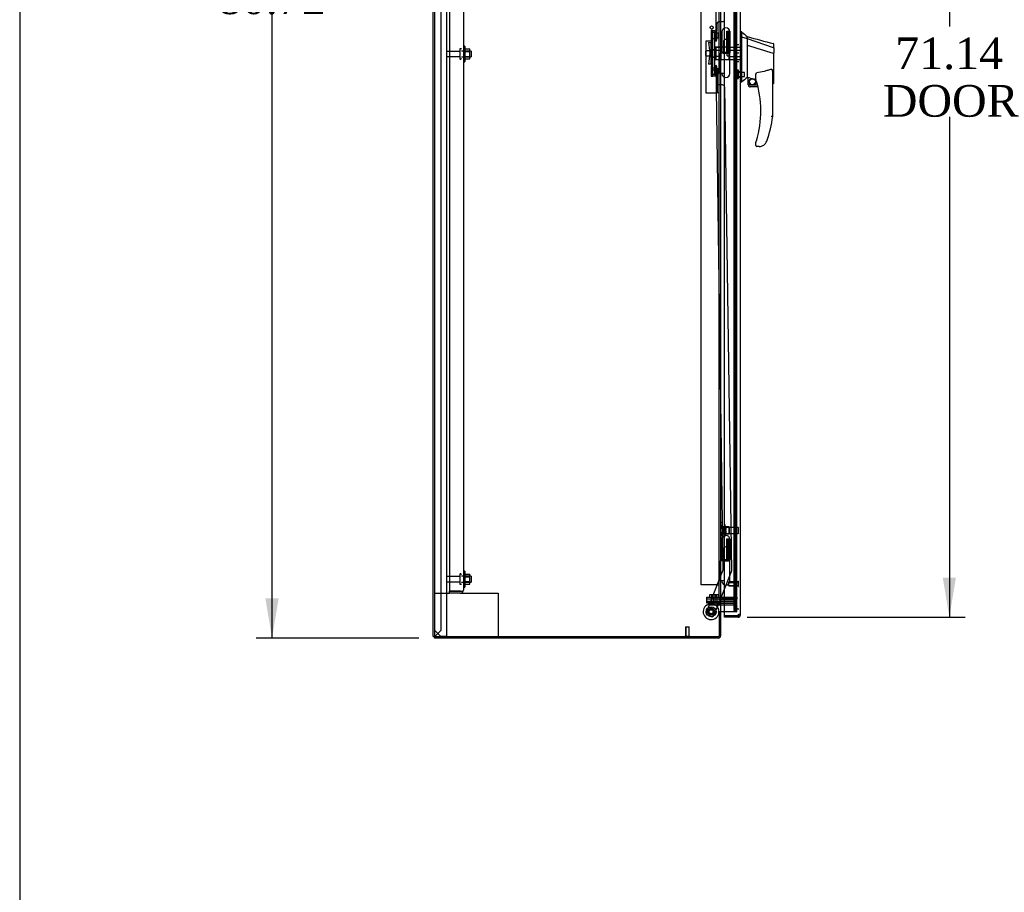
# Model space of a CAD drawing. Header units: inches. Extents: x 2 to 538, y -2 to 358.
# Tile 6 of 20: x 2 to 64, y 127 to 182. Entities that reach past the tile are written whole.
import ezdxf
from ezdxf.enums import TextEntityAlignment as Align
from ezdxf.lldxf.tags import DXFTag

# ---------------------------------------------------------------- set-up
doc = ezdxf.new("R2010")
doc.units = ezdxf.units.IN
doc.header["$MEASUREMENT"] = 0
for name, color, linetype in [('COM43135', 7, 'Continuous'), ('COM70220', 7, 'Continuous'), ('COM70838', 7, 'Continuous'), ('COM70839-4', 7, 'Continuous'), ('COM71019-1', 7, 'Continuous'), ('COM71042-2', 7, 'Continuous'), ('COM71044-2', 7, 'Continuous'), ('COM71046-2', 7, 'Continuous'), ('COM71047-2', 7, 'Continuous'), ('COM71052-1', 7, 'Continuous'), ('COM71053-1', 7, 'Continuous'), ('COM71054-1', 7, 'Continuous'), ('COM71146-1', 7, 'Continuous'), ('Default', 7, 'Continuous'), ('GSK87431', 7, 'Continuous'), ('HAN13068', 7, 'Continuous'), ('HAN13068_NUT', 7, 'Continuous'), ('HAN13068_SCREW', 7, 'Continuous'), ('HAN_NUT', 7, 'Continuous'), ('HNG14568', 7, 'Continuous'), ('HNG14568B', 7, 'Continuous'), ('HNG14568MH', 7, 'Continuous'), ('NTS166105', 7, 'Continuous'), ('NTS18147', 7, 'Continuous'), ('NTS86070', 7, 'Continuous'), ('ROL87452', 7, 'Continuous'), ('RVT17786', 7, 'Continuous'), ('RVT19000', 7, 'Continuous'), ('SCC87672', 7, 'Continuous'), ('SPC87323', 7, 'Continuous'), ('STD26089', 7, 'Continuous'), ('STD26122', 7, 'Continuous'), ('STD26258', 7, 'Continuous'), ('WAF25059', 7, 'Continuous'), ('WAF25376', 7, 'Continuous'), ('WAM30038', 7, 'Continuous')]:
    doc.layers.add(name, color=color, linetype=linetype)
doc.styles.add('SEACAD_Times_New_Roman', font='times.ttf')
tags = doc.linetypes.add('HIDDEN2', pattern=[0.1875, 0.125, -0.0625]).pattern_tags.tags
tags[6:7] = [DXFTag(74, 4), DXFTag(75, 0), DXFTag(340, '0'), DXFTag(46, 0.0), DXFTag(50, 0.0), DXFTag(44, 0.0), DXFTag(45, 0.0)]
tags[4:5] = [DXFTag(74, 4), DXFTag(75, 0), DXFTag(340, '0'), DXFTag(46, 0.0), DXFTag(50, 0.0), DXFTag(44, 0.0), DXFTag(45, 0.0)]
doc.dimstyles.new('HAMMOND_(STH_-_540x360)', dxfattribs={"dimtxt": 2, "dimasz": 2.5, "dimexe": 1, "dimexo": 1, "dimgap": 0.5, "dimtad": 0, "dimtih": 1, "dimtoh": 1, "dimzin": 0, "dimdsep": 46, "dimtxsty": 'SEACAD_Times_New_Roman', "dimblk1": '_SE_FILLED', "dimblk2": '_SE_FILLED', "dimsah": 1, "dimcen": 1, "dimadec": 0, "dimazin": 0, "dimtfac": 0.8, "dimtofl": 0, "dimtmove": 0, "dimatfit": 3, "dimfxl": 1, "dimtolj": 1, "dimtzin": 0, "dimarcsym": 0})

# ---------------------------------------------------------------- blocks, each defined once
blk = doc.blocks.new('SE3')
at = {"layer": 'COM43135', "color": 7, "linetype": 'HIDDEN2'}
for p, q in [((29.13, 213.276), (29.13, 145.526)), ((30.005, 213.216), (30.005, 145.586)), ((29.13, 145.401), (29.13, 145.526)), ((29.82, 145.526), (29.13, 145.526)), ((29.13, 145.526), (29.82, 145.526)), ((29.82, 145.401), (29.13, 145.401)), ((29.82, 145.526), (29.82, 145.526)), ((29.82, 145.526), (29.902, 145.526)), ((29.82, 145.526), (29.97, 145.526)), ((29.902, 145.526), (29.97, 145.477)), ((30.005, 145.585), (30.005, 145.586)), ((30.005, 145.586), (30.005, 145.586)), ((30.005, 145.586), (30.005, 145.586))]:
    blk.add_line(p, q, dxfattribs=at)
for start, end in [(270, 323.80595), (323.80595, 359.87917), (359.94113, 0)]:
    blk.add_arc((29.82, 145.586), 0.185, start, end, dxfattribs=at)
blk.add_open_spline([(29.97, 145.526), (29.981, 145.536), (29.99, 145.546), (29.999, 145.561), (30.001, 145.566), (30.005, 145.576), (30.005, 145.581), (30.005, 145.586)], degree=3, knots=[0, 0, 0, 0, 0.5, 0.5, 0.75, 0.75, 1, 1, 1, 1], dxfattribs=at)
at = {"layer": 'COM70220', "color": 7, "linetype": 'HIDDEN2'}
for p, q in [((47.129, 213.996), (47.129, 144.894)), ((47.129, 144.894), (47.129, 144.644))]:
    blk.add_line(p, q, dxfattribs=at)
blk.add_arc((47.379, 144.644), 0.25, 180, 270, dxfattribs=at)
at = {"layer": 'COM70838', "color": 7, "linetype": 'HIDDEN2'}
for p, q in [((45.742, 180.883), (45.867, 180.883)), ((45.742, 180.758), (45.742, 180.883)), ((45.742, 178.133), (45.742, 180.758)), ((45.867, 180.883), (45.867, 180.758)), ((45.867, 178.133), (45.867, 180.758)), ((45.455, 180.133), (45.625, 180.133)), ((45.455, 180.133), (45.555, 179.445)), ((45.625, 178.758), (45.625, 180.133)), ((45.625, 180.133), (45.728, 180.133)), ((45.555, 179.445), (45.455, 178.758)), ((45.625, 178.758), (45.455, 178.758)), ((45.739, 178.758), (45.625, 178.758)), ((45.742, 178.008), (45.742, 178.133)), ((45.867, 178.008), (45.742, 178.008)), ((45.867, 178.133), (45.867, 178.008))]:
    blk.add_line(p, q, dxfattribs=at)
for centre, start, end in [((45.625, 180.188), 331.96016, 0), ((45.625, 180.16), 346.45544, 0), ((45.625, 178.703), 0, 28.03984), ((45.625, 178.73), 0, 13.54456)]:
    blk.add_arc(centre, 0.117, start, end, dxfattribs=at)
at = {"layer": 'COM70839-4', "color": 7, "linetype": 'HIDDEN2'}
for p, q in [((45.924, 180.197), (46.373, 212.039)), ((45.924, 180.196), (46.373, 212.038)), ((46.474, 181.563), (46.905, 212.112)), ((45.995, 180.308), (46.009, 181.321)), ((45.995, 180.307), (46.009, 181.32)), ((46.136, 181.444), (46.347, 181.441)), ((46.136, 181.443), (46.347, 181.44)), ((45.924, 178.695), (46.373, 146.852)), ((45.924, 178.694), (46.373, 146.852)), ((46.009, 177.571), (45.995, 178.584)), ((46.009, 177.57), (45.995, 178.583)), ((46.347, 177.451), (46.136, 177.448)), ((46.347, 177.45), (46.136, 177.447)), ((46.474, 177.327), (46.905, 146.779)), ((46.474, 177.326), (46.905, 146.778)), ((46.373, 146.852), (45.31, 144.181)), ((46.373, 146.852), (45.31, 144.18)), ((46.896, 146.731), (45.803, 143.985)), ((46.896, 146.73), (45.803, 143.984)), ((45.641, 143.915), (45.379, 144.019)), ((45.641, 143.914), (45.379, 144.018))]:
    blk.add_line(p, q, dxfattribs=at)
for centre in [(45.628, 144.222), (45.628, 144.221)]:
    blk.add_circle(centre, 0.129, dxfattribs=at)
for centre, start, end in [((46.134, 181.319), 89.19175, 179.19175), ((46.134, 181.318), 89.19175, 179.19175), ((46.349, 181.566), 269.19175, 359.19175), ((46.349, 181.565), 269.19175, 359.19175), ((45.87, 180.31), 295.29563, 359.19175), ((45.87, 180.309), 295.29563, 359.19175), ((45.87, 178.582), 0.80825, 64.70437), ((45.87, 178.581), 0.80825, 64.70437), ((46.134, 177.573), 180.80825, 270.80825), ((46.134, 177.572), 180.80825, 270.80825), ((46.349, 177.326), 0.80825, 90.80825), ((46.349, 177.325), 0.80825, 90.80825), ((46.78, 146.776), 338.29625, 0.80825), ((45.426, 144.134), 158.29625, 248.29625), ((45.687, 144.031), 248.29625, 338.29625), ((45.687, 144.03), 248.29625, 338.29625)]:
    blk.add_arc(centre, 0.125, start, end, dxfattribs=at)
at = {"layer": 'COM71019-1', "color": 7, "linetype": 'HIDDEN2'}
for p, q in [((28.193, 145.401), (29.13, 145.401)), ((29.82, 145.401), (32.05, 145.401)), ((32.05, 145.401), (32.193, 145.401)), ((32.193, 145.401), (32.193, 142.651))]:
    blk.add_line(p, q, dxfattribs=at)
at = {"layer": 'COM71042-2', "color": 7, "linetype": 'Continuous'}
for p, q in [((28.193, 223.143), (28.193, 142.651)), ((46.223, 216.612), (46.223, 144.223)), ((46.223, 144.223), (46.08, 144.223)), ((46.08, 144.193), (46.128, 144.193)), ((46.128, 144.193), (46.128, 142.651)), ((46.223, 144.223), (46.271, 144.223)), ((46.474, 144.223), (46.271, 144.223)), ((28.193, 142.651), (46.128, 142.651))]:
    blk.add_line(p, q, dxfattribs=at)
at = {"layer": 'COM71042-2', "color": 7, "linetype": 'HIDDEN2'}
for p, q in [((47.061, 214.132), (47.061, 144.473)), ((47.153, 214.132), (47.153, 144.473)), ((47.253, 144.223), (47.253, 214.132)), ((47.11, 144.223), (46.474, 144.223)), ((47.126, 144.223), (47.11, 144.223)), ((47.218, 144.223), (47.126, 144.223)), ((47.248, 144.223), (47.218, 144.223)), ((47.253, 144.223), (47.248, 144.223))]:
    blk.add_line(p, q, dxfattribs=at)
at = {"layer": 'COM71042-2', "color": 7, "linetype": 'Continuous'}
blk.add_arc((46.08, 144.208), 0.015, 90, 270, dxfattribs=at)
at = {"layer": 'COM71042-2', "color": 7, "linetype": 'HIDDEN2'}
for centre, major_axis, start_param, end_param in [((47.126, 144.473), (0, -0.25), 4.712389, 6.283185), ((47.218, 144.473), (0, 0.25), 1.570796, 3.141593)]:
    blk.add_ellipse(centre, major_axis=major_axis, ratio=0.258819, start_param=start_param, end_param=end_param, dxfattribs=at)
at = {"layer": 'COM71044-2', "color": 7, "linetype": 'Continuous'}
for q in [(28.098, 223.143), (28.193, 142.651)]:
    blk.add_line((28.098, 142.651), q, dxfattribs=at)
at = {"layer": 'COM71044-2', "color": 7, "linetype": 'HIDDEN2'}
for p, q in [((28.598, 143.056), (28.598, 222.738)), ((28.241, 142.699), (28.598, 143.056)), ((28.193, 142.651), (28.241, 142.699))]:
    blk.add_line(p, q, dxfattribs=at)
at = {"layer": 'COM71046-2', "color": 7, "linetype": 'HIDDEN2'}
for p, q in [((46.271, 144.758), (47.111, 144.758)), ((46.271, 144.663), (47.111, 144.663)), ((47.157, 144.603), (47.062, 144.247)), ((47.154, 144.222), (47.062, 144.247)), ((47.249, 144.578), (47.154, 144.222))]:
    blk.add_line(p, q, dxfattribs=at)
at = {"layer": 'COM71046-2', "color": 7, "linetype": 'Continuous'}
for p, q in [((46.128, 144.193), (46.128, 144.223)), ((46.128, 144.193), (46.128, 144.193)), ((46.128, 144.193), (46.223, 144.193)), ((46.223, 144.193), (46.223, 144.223)), ((46.223, 144.193), (46.223, 142.699)), ((28.193, 142.651), (28.193, 142.556)), ((46.08, 142.556), (28.193, 142.556))]:
    blk.add_line(p, q, dxfattribs=at)
at = {"layer": 'COM71046-2', "color": 7, "linetype": 'HIDDEN2'}
for centre, radius, start, end in [((46.271, 144.615), 0.143, 90, 180), ((47.111, 144.615), 0.143, 345, 90), ((46.271, 144.615), 0.048, 90, 180), ((47.111, 144.615), 0.048, 345, 90), ((46.08, 142.699), 0.048, 270, 0)]:
    blk.add_arc(centre, radius, start, end, dxfattribs=at)
at = {"layer": 'COM71046-2', "color": 7, "linetype": 'Continuous'}
blk.add_arc((46.08, 142.699), 0.143, 270, 0, dxfattribs=at)
at = {"layer": 'COM71047-2', "color": 7, "linetype": 'HIDDEN2'}
for p, q in [((28.943, 222.746), (28.943, 142.683)), ((28.193, 143.058), (28.568, 142.683)), ((28.568, 142.683), (28.8, 142.683)), ((28.8, 142.683), (28.943, 142.683))]:
    blk.add_line(p, q, dxfattribs=at)
at = {"layer": 'COM71052-1', "color": 7, "linetype": 'HIDDEN2'}
for p, q in [((46.129, 145.133), (46.129, 213.758)), ((47.253, 145.133), (47.253, 213.758))]:
    blk.add_line(p, q, dxfattribs=at)
at = {"layer": 'COM71053-1', "color": 7, "linetype": 'HIDDEN2'}
for p, q in [((45.004, 145.914), (45.004, 212.977)), ((46.129, 178.371), (46.129, 212.977)), ((45.667, 180.202), (45.292, 180.202)), ((45.292, 180.202), (45.292, 176.956)), ((45.667, 178.496), (45.667, 180.202)), ((45.792, 178.371), (45.667, 178.496)), ((45.986, 178.371), (45.792, 178.371)), ((46.129, 178.371), (45.986, 178.371)), ((46.034, 176.956), (46.034, 178.371)), ((45.292, 176.956), (45.986, 176.956)), ((46.129, 176.956), (45.986, 176.956)), ((46.129, 145.914), (46.129, 176.956)), ((45.986, 145.914), (45.004, 145.914)), ((45.986, 145.914), (46.129, 145.914))]:
    blk.add_line(p, q, dxfattribs=at)
blk.add_circle((45.659, 181.07), 0.098, dxfattribs=at)
at = {"layer": 'COM71054-1', "color": 7, "linetype": 'HIDDEN2'}
for p, q in [((45.355, 145.008), (45.355, 145.133)), ((45.355, 145.133), (46.105, 145.133)), ((46.105, 145.008), (45.355, 145.008)), ((45.355, 144.758), (45.355, 144.883)), ((45.355, 144.883), (46.105, 144.883)), ((46.105, 144.758), (45.355, 144.758)), ((46.105, 145.133), (47.254, 145.133)), ((46.105, 145.008), (47.254, 145.008)), ((47.254, 144.883), (46.105, 144.883)), ((46.271, 144.758), (46.105, 144.758)), ((47.254, 144.758), (47.111, 144.758)), ((47.254, 145.133), (47.254, 145.008)), ((47.254, 144.758), (47.254, 144.883))]:
    blk.add_line(p, q, dxfattribs=at)
at = {"layer": 'COM71146-1', "color": 7, "linetype": 'Continuous'}
for p, q in [((47.474, 144.021), (47.474, 214.87)), ((46.474, 181.034), (46.474, 209.951)), ((46.474, 149.019), (46.474, 177.936)), ((46.474, 143.972), (46.474, 145.921)), ((46.474, 143.972), (47.307, 143.972)), ((46.474, 143.877), (46.474, 143.972)), ((47.307, 143.972), (46.474, 143.972)), ((47.307, 143.877), (46.474, 143.877)), ((47.331, 143.972), (47.307, 143.972)), ((47.307, 143.972), (47.307, 143.877)), ((47.331, 143.877), (47.307, 143.877)), ((47.331, 143.972), (47.331, 143.947)), ((47.331, 143.947), (47.331, 143.877)), ((47.379, 144.021), (47.379, 144.02)), ((47.404, 144.021), (47.379, 144.021)), ((47.379, 144.02), (47.404, 144.02)), ((47.474, 144.021), (47.404, 144.021)), ((47.404, 144.02), (47.474, 144.02)), ((47.474, 144.021), (47.474, 144.02))]:
    blk.add_line(p, q, dxfattribs=at)
at = {"layer": 'COM71146-1', "color": 7, "linetype": 'HIDDEN2'}
for p, q in [((46.474, 177.936), (46.474, 181.034)), ((46.609, 180.834), (46.804, 180.834)), ((46.609, 179.484), (46.609, 180.834)), ((46.804, 180.834), (46.804, 179.484)), ((46.804, 179.484), (46.609, 179.484)), ((46.474, 145.921), (46.474, 149.019)), ((46.609, 147.469), (46.609, 148.819)), ((46.609, 148.819), (46.804, 148.819)), ((46.804, 148.819), (46.804, 147.469)), ((46.804, 147.469), (46.609, 147.469))]:
    blk.add_line(p, q, dxfattribs=at)
at = {"layer": 'COM71146-1', "color": 7, "linetype": 'Continuous'}
for centre, radius, start, end in [((47.388, 143.963), 0.0815, 134.87169, 173.22731), ((47.331, 144.02), 0.048, 270, 360), ((47.331, 144.02), 0.143, 270, 360)]:
    blk.add_arc(centre, radius, start, end, dxfattribs=at)
for points, knots in [([(47.474, 144.021), (47.474, 144.025), (47.473, 144.029), (47.47, 144.035), (47.467, 144.037), (47.46, 144.041), (47.455, 144.042), (47.445, 144.044), (47.439, 144.044), (47.425, 144.044), (47.418, 144.044), (47.402, 144.042), (47.393, 144.041), (47.376, 144.037), (47.367, 144.035), (47.349, 144.029), (47.339, 144.025), (47.331, 144.021)], [0, 0, 0, 0, 0.125, 0.125, 0.25, 0.25, 0.375, 0.375, 0.5, 0.5, 0.625, 0.625, 0.75, 0.75, 0.875, 0.875, 1, 1, 1, 1]), ([(47.379, 144.021), (47.379, 144.024), (47.379, 144.027), (47.378, 144.032), (47.377, 144.034), (47.377, 144.036)], [0, 0, 0, 0, 0.125, 0.125, 0.2349364, 0.2349364, 0.2349364, 0.2349364])]:
    blk.add_open_spline(points, degree=3, knots=knots, dxfattribs=at)
at = {"layer": 'GSK87431', "color": 7, "linetype": 'HIDDEN2'}
for p, q in [((45.355, 145.039), (46.105, 145.039)), ((45.355, 144.852), (45.355, 145.039)), ((46.105, 144.852), (45.355, 144.852)), ((47.254, 145.039), (46.105, 145.039)), ((47.254, 144.852), (46.105, 144.852)), ((47.254, 144.852), (47.254, 145.039))]:
    blk.add_line(p, q, dxfattribs=at)
at = {"layer": 'HAN13068', "color": 7, "linetype": 'Continuous'}
for p, q in [((47.557, 180.795), (47.474, 180.795)), ((47.554, 180.795), (47.554, 180.634)), ((47.554, 180.634), (47.554, 180.547)), ((47.554, 180.547), (47.554, 180.489)), ((47.554, 180.489), (47.909, 180.383)), ((47.554, 180.489), (47.554, 178.057)), ((47.909, 180.423), (47.909, 180.495)), ((47.909, 180.423), (47.909, 180.397)), ((47.909, 180.397), (47.909, 180.383)), ((47.909, 180.383), (47.909, 179.952)), ((47.909, 180.383), (49.547, 179.811)), ((47.909, 179.952), (47.909, 178.454)), ((49.533, 179.462), (49.535, 179.462)), ((49.589, 179.777), (49.589, 179.999)), ((49.589, 179.777), (49.589, 179.464)), ((49.589, 177.596), (49.589, 179.464)), ((47.909, 178.454), (47.909, 178.184)), ((47.554, 177.625), (47.474, 177.625)), ((47.554, 178.057), (47.554, 177.773)), ((47.554, 177.773), (47.554, 177.625)), ((47.909, 178.184), (47.909, 177.972)), ((47.909, 177.972), (47.909, 177.945)), ((47.909, 177.945), (47.909, 177.927)), ((47.909, 177.927), (47.909, 177.925)), ((47.909, 177.925), (47.974, 177.91)), ((47.974, 177.445), (47.974, 177.912)), ((48.449, 177.789), (48.449, 178.063)), ((49.509, 178.134), (49.509, 175.463)), ((47.974, 177.445), (48.547, 177.445)), ((48.579, 177.32), (48.099, 177.32)), ((49.509, 177.539), (49.515, 177.537)), ((48.449, 173.63), (48.449, 173.809)), ((48.664, 173.57), (48.509, 173.57)), ((48.947, 173.659), (48.946, 173.66))]:
    blk.add_line(p, q, dxfattribs=at)
at = {"layer": 'HAN13068', "color": 7, "linetype": 'HIDDEN2'}
for p, q in [((45.312, 179.605), (45.282, 179.575)), ((45.282, 179.575), (45.282, 179.315)), ((45.312, 179.285), (45.312, 179.605)), ((45.742, 179.605), (45.312, 179.605)), ((46.647, 179.605), (46.772, 179.605)), ((46.647, 179.445), (46.647, 179.605)), ((46.647, 179.285), (46.647, 179.445)), ((46.772, 179.645), (46.772, 179.841)), ((46.772, 179.841), (47.474, 179.841)), ((46.772, 179.246), (46.772, 179.645)), ((46.772, 179.645), (47.474, 179.645)), ((45.282, 179.315), (45.312, 179.285)), ((45.312, 179.285), (45.742, 179.285)), ((46.647, 179.285), (46.772, 179.285)), ((46.772, 179.05), (46.772, 179.246)), ((46.772, 179.246), (47.474, 179.246)), ((46.772, 179.05), (47.474, 179.05)), ((47.474, 178.27), (47.349, 178.27)), ((47.349, 177.945), (47.474, 177.945))]:
    blk.add_line(p, q, dxfattribs=at)
at = {"layer": 'HAN13068', "color": 7, "linetype": 'Continuous'}
for radius in [0.202, 0.188]:
    blk.add_circle((48.235, 177.649), radius, dxfattribs=at)
for centre, radius, start, end in [((63.938, 199.823), 25.11, 229.27007, 230.33062), ((353.829, 1319.179), 1179.062, 254.961927, 255.044825), ((49.529, 179.999), 0.06, 0, 74.5788), ((84.32, 134.479), 56.686, 129.96527, 130.43506), ((48.509, 177.789), 0.06, 180, 197.89499), ((42.345, 175.799), 6.417, 342.98984, 17.89499), ((48.099, 177.445), 0.125, 180, 193.88654), ((48.099, 177.445), 0.125, 193.88654, 229.4642), ((48.099, 177.445), 0.125, 229.4642, 270), ((42.169, 176.398), 7.4, 340.28545, 352.73905), ((48.664, 174.07), 0.5, 304.56234, 340.28545), ((48.509, 173.809), 0.06, 162.10501, 180), ((48.509, 173.63), 0.06, 180, 270), ((48.664, 174.07), 0.5, 270, 304.56234)]:
    blk.add_arc(centre, radius, start, end, dxfattribs=at)
blk.add_ellipse((49.529, 177.596), major_axis=(-0.06, 0), ratio=0.999979, start_param=1.333204, end_param=3.141717, dxfattribs=at)
for points in [[(47.909, 179.952), (48.45, 179.789), (48.992, 179.625), (49.533, 179.462)], [(48.004, 177.908), (48.152, 177.876), (48.301, 177.843), (48.449, 177.811)]]:
    blk.add_open_spline(points, degree=3, dxfattribs=at)
for points, knots in [([(49.535, 179.462), (49.542, 179.462), (49.55, 179.462), (49.563, 179.462), (49.569, 179.462), (49.576, 179.463), (49.578, 179.463), (49.582, 179.463), (49.584, 179.463), (49.586, 179.463), (49.587, 179.464), (49.588, 179.464), (49.589, 179.464), (49.589, 179.464)], [0, 0, 0, 0, 0.25, 0.25, 0.5, 0.5, 0.625, 0.625, 0.75, 0.75, 0.875, 0.875, 1, 1, 1, 1]), ([(49.547, 179.811), (49.559, 179.809), (49.57, 179.805), (49.585, 179.792), (49.589, 179.785), (49.589, 179.777)], [0, 0, 0, 0, 0.5, 0.5, 1, 1, 1, 1]), ([(48.449, 178.063), (48.449, 178.07), (48.449, 178.077), (48.45, 178.09), (48.451, 178.097), (48.454, 178.118), (48.456, 178.132), (48.464, 178.159), (48.469, 178.173), (48.48, 178.192), (48.484, 178.198), (48.492, 178.206), (48.495, 178.208), (48.501, 178.212), (48.505, 178.214), (48.509, 178.214)], [0, 0, 0, 0, 0.125, 0.125, 0.25, 0.25, 0.5, 0.5, 0.75, 0.75, 0.875, 0.875, 0.9375, 0.9375, 1, 1, 1, 1]), ([(49.419, 178.446), (49.346, 178.417), (49.272, 178.391), (49.123, 178.343), (49.047, 178.321), (48.818, 178.264), (48.664, 178.236), (48.509, 178.214)], [0, 0, 0, 0, 0.25, 0.25, 0.5, 0.5, 1, 1, 1, 1]), ([(49.419, 178.446), (49.421, 178.447), (49.422, 178.447), (49.426, 178.448), (49.428, 178.448), (49.434, 178.447), (49.437, 178.446), (49.443, 178.442), (49.446, 178.439), (49.451, 178.434), (49.454, 178.431), (49.46, 178.422), (49.463, 178.416), (49.469, 178.403), (49.472, 178.396), (49.479, 178.375), (49.483, 178.361), (49.49, 178.333), (49.493, 178.319), (49.5, 178.277), (49.503, 178.249), (49.508, 178.192), (49.509, 178.163), (49.509, 178.134)], [0, 0, 0, 0, 0.015625, 0.015625, 0.03125, 0.03125, 0.0625, 0.0625, 0.09375, 0.09375, 0.125, 0.125, 0.1875, 0.1875, 0.25, 0.25, 0.375, 0.375, 0.5, 0.5, 0.75, 0.75, 1, 1, 1, 1]), ([(47.974, 177.912), (47.974, 177.912), (47.975, 177.912), (47.978, 177.912), (47.98, 177.912), (47.988, 177.911), (47.996, 177.91), (48.004, 177.908)], [0, 0, 0, 0, 0.25, 0.25, 0.5, 0.5, 1, 1, 1, 1]), ([(49.509, 175.463), (49.509, 175.463), (49.508, 175.463), (49.506, 175.463), (49.504, 175.463), (49.5, 175.463), (49.497, 175.463), (49.49, 175.464), (49.487, 175.464), (49.474, 175.465), (49.464, 175.465), (49.448, 175.466), (49.442, 175.467), (49.431, 175.468), (49.425, 175.468), (49.419, 175.468)], [0, 0, 0, 0, 0.125, 0.125, 0.25, 0.25, 0.375, 0.375, 0.5, 0.5, 0.75, 0.75, 0.875, 0.875, 1, 1, 1, 1]), ([(48.452, 173.827), (48.452, 173.827), (48.452, 173.828), (48.453, 173.83), (48.453, 173.832), (48.455, 173.837), (48.456, 173.841), (48.46, 173.853), (48.463, 173.862), (48.471, 173.887), (48.476, 173.904), (48.481, 173.921)], [0, 0, 0, 0, 0.0625, 0.0625, 0.125, 0.125, 0.25, 0.25, 0.5, 0.5, 1, 1, 1, 1])]:
    blk.add_open_spline(points, degree=3, knots=knots, dxfattribs=at)
at = {"layer": 'HAN13068_NUT', "color": 7, "linetype": 'HIDDEN2'}
for p, q in [((45.947, 179.778), (45.897, 179.778)), ((45.947, 179.829), (46.272, 179.829)), ((45.947, 179.733), (45.947, 179.829)), ((45.947, 179.637), (45.947, 179.733)), ((45.947, 179.637), (46.272, 179.637)), ((45.947, 179.445), (45.947, 179.637)), ((45.947, 179.253), (45.947, 179.445)), ((46.272, 179.637), (46.272, 179.829)), ((46.272, 179.253), (46.272, 179.637)), ((45.897, 179.113), (45.947, 179.113)), ((45.947, 179.253), (46.272, 179.253)), ((45.947, 179.157), (45.947, 179.253)), ((45.947, 179.061), (45.947, 179.157)), ((45.947, 179.061), (46.272, 179.061)), ((46.272, 179.061), (46.272, 179.253))]:
    blk.add_line(p, q, dxfattribs=at)
for centre, start, end in [((45.897, 179.748), 90, 180), ((45.897, 179.143), 180, 270)]:
    blk.add_arc(centre, 0.03, start, end, dxfattribs=at)
at = {"layer": 'HAN13068_SCREW', "color": 7, "linetype": 'HIDDEN2'}
for p, q in [((47.142, 178.3), (47.279, 178.3)), ((47.142, 178.3), (47.142, 178.107)), ((47.279, 177.845), (47.279, 178.37)), ((47.349, 178.37), (47.279, 178.37)), ((47.349, 177.845), (47.349, 178.37)), ((47.724, 178.223), (47.349, 178.223)), ((47.724, 177.991), (47.724, 178.223)), ((47.142, 178.107), (47.279, 178.107)), ((47.142, 178.107), (47.142, 177.915)), ((47.142, 177.915), (47.279, 177.915)), ((47.279, 177.845), (47.349, 177.845)), ((47.349, 177.991), (47.724, 177.991))]:
    blk.add_line(p, q, dxfattribs=at)
at = {"layer": 'HAN_NUT', "color": 7, "linetype": 'HIDDEN2'}
for p, q in [((47.164, 179.975), (47.164, 179.445)), ((47.379, 179.975), (47.164, 179.975)), ((47.164, 179.445), (47.164, 178.915)), ((47.379, 179.445), (47.164, 179.445)), ((47.379, 178.915), (47.164, 178.915))]:
    blk.add_line(p, q, dxfattribs=at)
at = {"layer": 'HNG14568', "color": 7, "linetype": 'Continuous'}
for p, q in [((46.308, 180.797), (46.308, 179.524)), ((46.813, 179.524), (46.813, 180.797)), ((46.308, 148.782), (46.308, 147.509)), ((46.813, 147.509), (46.813, 148.782))]:
    blk.add_line(p, q, dxfattribs=at)
at = {"layer": 'HNG14568', "color": 7, "linetype": 'HIDDEN2'}
for p, q in [((46.679, 180.794), (46.679, 179.524)), ((46.735, 180.794), (46.735, 179.524)), ((46.805, 180.794), (46.805, 180.794)), ((46.679, 148.779), (46.679, 147.509)), ((46.735, 148.779), (46.735, 147.509)), ((46.805, 148.779), (46.805, 148.779))]:
    blk.add_line(p, q, dxfattribs=at)
at = {"layer": 'HNG14568', "color": 7, "linetype": 'Continuous'}
for centre in [(46.561, 180.797), (46.561, 148.782)]:
    blk.add_arc(centre, 0.252, 0, 180, dxfattribs=at)
at = {"layer": 'HNG14568B', "color": 7, "linetype": 'Continuous'}
for p, q in [((46.308, 179.524), (46.814, 179.524)), ((46.308, 179.524), (46.308, 179.445)), ((46.393, 179.445), (46.814, 179.445)), ((46.814, 179.445), (46.814, 179.524)), ((46.308, 147.509), (46.814, 147.509)), ((46.308, 147.509), (46.308, 147.43)), ((46.393, 147.43), (46.814, 147.43)), ((46.814, 147.43), (46.814, 147.509))]:
    blk.add_line(p, q, dxfattribs=at)
at = {"layer": 'HNG14568MH', "color": 7, "linetype": 'HIDDEN2'}
for p, q in [((46.404, 180.164), (46.404, 179.445)), ((46.717, 179.445), (46.717, 180.164)), ((46.188, 178.175), (46.188, 179.445)), ((46.223, 179.445), (46.188, 179.445)), ((46.223, 178.175), (46.188, 178.175)), ((46.404, 148.149), (46.404, 147.43)), ((46.717, 147.43), (46.717, 148.149)), ((46.188, 146.16), (46.188, 147.43)), ((46.223, 147.43), (46.188, 147.43)), ((46.223, 146.16), (46.188, 146.16))]:
    blk.add_line(p, q, dxfattribs=at)
at = {"layer": 'HNG14568MH', "color": 7, "linetype": 'Continuous'}
for p, q in [((46.393, 179.445), (46.223, 179.445)), ((46.813, 178.173), (46.813, 179.445)), ((46.406, 178.175), (46.223, 178.175)), ((46.308, 178.175), (46.308, 178.173)), ((46.393, 147.43), (46.223, 147.43)), ((46.813, 146.158), (46.813, 147.43)), ((46.406, 146.16), (46.223, 146.16)), ((46.308, 146.16), (46.308, 146.158))]:
    blk.add_line(p, q, dxfattribs=at)
at = {"layer": 'HNG14568MH', "color": 7, "linetype": 'HIDDEN2'}
for centre in [(46.561, 180.164), (46.561, 148.149)]:
    blk.add_arc(centre, 0.157, 0, 180, dxfattribs=at)
at = {"layer": 'HNG14568MH', "color": 7, "linetype": 'Continuous'}
for centre in [(46.561, 178.173), (46.561, 146.158)]:
    blk.add_arc(centre, 0.253, 180, 0, dxfattribs=at)
at = {"layer": 'NTS166105', "color": 7, "linetype": 'HIDDEN2'}
for p, q in [((30.101, 179.717), (30.421, 179.717)), ((30.101, 179.555), (30.421, 179.555)), ((30.421, 179.555), (30.421, 179.717)), ((30.421, 179.246), (30.421, 179.555)), ((30.101, 179.246), (30.421, 179.246)), ((30.101, 179.085), (30.421, 179.085)), ((30.421, 179.085), (30.421, 179.246)), ((30.101, 146.592), (30.421, 146.592)), ((30.421, 146.43), (30.421, 146.592)), ((30.101, 146.43), (30.421, 146.43)), ((30.101, 146.121), (30.421, 146.121)), ((30.101, 145.96), (30.421, 145.96)), ((30.421, 146.121), (30.421, 146.43)), ((30.421, 145.96), (30.421, 146.121))]:
    blk.add_line(p, q, dxfattribs=at)
at = {"layer": 'NTS18147', "color": 7, "linetype": 'HIDDEN2'}
for p, q in [((46.213, 149.748), (46.213, 149.694)), ((46.213, 149.748), (46.213, 149.694)), ((46.275, 149.843), (46.275, 149.847)), ((46.275, 149.843), (46.275, 149.847)), ((46.338, 149.847), (46.275, 149.847)), ((46.275, 149.843), (46.338, 149.843)), ((46.275, 149.654), (46.275, 149.536)), ((46.275, 149.654), (46.275, 149.536)), ((46.338, 149.654), (46.275, 149.654)), ((46.338, 149.843), (46.338, 149.847)), ((46.338, 149.847), (46.338, 149.847)), ((46.338, 149.843), (46.338, 149.847)), ((46.338, 149.654), (46.338, 149.843)), ((46.338, 149.843), (46.338, 149.843)), ((46.338, 149.654), (46.338, 149.843)), ((46.338, 149.536), (46.338, 149.654)), ((46.338, 149.654), (46.338, 149.654)), ((46.338, 149.536), (46.338, 149.654)), ((46.275, 149.536), (46.338, 149.536)), ((46.275, 149.159), (46.275, 149.041)), ((46.275, 149.159), (46.275, 149.041)), ((46.338, 149.159), (46.275, 149.159)), ((46.275, 149.041), (46.338, 149.041)), ((46.775, 149.567), (46.338, 149.567)), ((46.338, 149.159), (46.338, 149.536)), ((46.338, 149.536), (46.338, 149.536)), ((46.338, 149.159), (46.338, 149.536)), ((46.338, 149.041), (46.338, 149.159)), ((46.338, 149.159), (46.338, 149.159)), ((46.338, 149.041), (46.338, 149.159)), ((46.338, 149.127), (46.775, 149.127)), ((46.338, 148.852), (46.338, 149.041)), ((46.338, 149.041), (46.338, 149.041)), ((46.338, 148.852), (46.338, 149.041)), ((46.775, 149.127), (46.775, 149.567)), ((46.775, 149.567), (46.775, 149.567)), ((46.775, 149.567), (46.775, 149.127)), ((46.775, 149.127), (46.775, 149.127)), ((46.213, 149.001), (46.213, 148.946)), ((46.213, 149.001), (46.213, 148.946)), ((46.275, 148.852), (46.275, 148.847)), ((46.275, 148.852), (46.275, 148.847)), ((46.338, 148.852), (46.275, 148.852)), ((46.275, 148.847), (46.338, 148.847)), ((46.338, 148.852), (46.338, 148.847)), ((46.338, 148.852), (46.338, 148.852)), ((46.338, 148.852), (46.338, 148.847)), ((46.338, 148.847), (46.338, 148.847))]:
    blk.add_line(p, q, dxfattribs=at)
blk.add_arc((46.531, 149.347), 0.318, 143.63381, 216.36619, dxfattribs=at)
blk.add_arc((46.531, 149.347), 0.318, 143.63381, 216.36619, dxfattribs=at)
for centre, start_param, end_param in [((46.531, 149.748), 2.506883, 3.776302), ((46.531, 149.748), 3.141593, 3.776302), ((46.531, 149.694), 3.141593, 3.776302), ((46.531, 148.946), 2.506883, 3.776302), ((46.531, 149.001), 2.506883, 3.141593), ((46.531, 148.946), 2.506883, 3.141593)]:
    blk.add_ellipse(centre, major_axis=(0.318, 0), ratio=0.5, start_param=start_param, end_param=end_param, dxfattribs=at)
at = {"layer": 'NTS86070', "color": 7, "linetype": 'HIDDEN2'}
for p, q in [((45.504, 144.758), (45.504, 144.658)), ((45.607, 144.788), (45.607, 144.758)), ((45.617, 144.798), (45.742, 144.798)), ((45.629, 144.758), (45.629, 144.658)), ((45.732, 144.788), (45.732, 144.758)), ((45.742, 144.798), (46.015, 144.798)), ((45.9, 144.758), (45.9, 144.788)), ((46.004, 144.758), (46.004, 144.658)), ((46.025, 144.758), (46.025, 144.788)), ((46.129, 144.758), (46.129, 144.658)), ((45.504, 144.658), (45.629, 144.658)), ((45.629, 144.658), (46.129, 144.658))]:
    blk.add_line(p, q, dxfattribs=at)
for centre, start, end in [((45.617, 144.788), 90, 180), ((45.742, 144.788), 90, 180), ((45.89, 144.788), 0, 90), ((46.015, 144.788), 0, 90)]:
    blk.add_arc(centre, 0.01, start, end, dxfattribs=at)
at = {"layer": 'ROL87452', "color": 7, "linetype": 'HIDDEN2'}
blk.add_circle((45.628, 144.222), 0.206, dxfattribs=at)
for centre, start, end in [((45.628, 144.221), 0.80825, 356.73441), ((45.628, 144.222), 87.99293, 104.42483), ((45.628, 144.222), 343.12789, 0), ((45.628, 144.222), 0, 3.07083)]:
    blk.add_arc(centre, 0.5, start, end, dxfattribs=at)
at = {"layer": 'ROL87452', "color": 7, "linetype": 'Continuous'}
for start, end in [(356.73441, 0), (0, 0.80825)]:
    blk.add_arc((45.628, 144.221), 0.5, start, end, dxfattribs=at)
at = {"layer": 'RVT17786', "color": 7, "linetype": 'HIDDEN2'}
for radius in [0.217, 0.125]:
    blk.add_circle((45.628, 144.221), radius, dxfattribs=at)
for start, end in [(171.78349, 201.48124), (69.45722, 109.50108)]:
    blk.add_arc((45.628, 144.222), 0.217, start, end, dxfattribs=at)
at = {"layer": 'RVT19000', "color": 7, "linetype": 'HIDDEN2'}
for p, q in [((45.629, 180.883), (45.629, 180.258)), ((45.742, 180.883), (45.629, 180.883)), ((45.742, 180.883), (45.742, 180.883)), ((45.867, 180.766), (45.742, 180.766)), ((46.079, 180.711), (45.867, 180.711)), ((46.079, 180.711), (46.079, 180.43)), ((45.629, 180.258), (45.742, 180.258)), ((45.742, 180.376), (45.867, 180.376)), ((45.867, 180.43), (46.079, 180.43)), ((45.629, 178.632), (45.629, 178.007)), ((45.742, 178.632), (45.629, 178.632)), ((45.867, 178.515), (45.742, 178.515)), ((46.079, 178.46), (45.867, 178.46)), ((46.079, 178.46), (46.079, 178.179)), ((45.629, 178.007), (45.742, 178.007)), ((45.742, 178.125), (45.867, 178.125)), ((45.742, 178.008), (45.742, 178.007)), ((45.867, 178.179), (46.079, 178.179))]:
    blk.add_line(p, q, dxfattribs=at)
at = {"layer": 'SCC87672', "color": 7, "linetype": 'HIDDEN2'}
for p, q in [((45.538, 145.307), (45.663, 145.307)), ((45.538, 145.133), (45.538, 145.307)), ((45.663, 145.307), (45.879, 145.307)), ((45.663, 145.133), (45.663, 145.307)), ((45.754, 145.133), (45.754, 145.307)), ((45.879, 145.307), (46.095, 145.307)), ((45.879, 145.133), (45.879, 145.307)), ((45.97, 145.133), (45.97, 145.307)), ((46.095, 145.133), (46.095, 145.307)), ((45.631, 145.133), (45.631, 144.633)), ((45.756, 145.133), (45.756, 144.633)), ((45.877, 144.633), (45.877, 145.133)), ((46.002, 144.633), (46.002, 145.133)), ((45.756, 144.633), (45.631, 144.633)), ((46.002, 144.633), (45.756, 144.633))]:
    blk.add_line(p, q, dxfattribs=at)
at = {"layer": 'SPC87323', "color": 7, "linetype": 'HIDDEN2'}
for p, q in [((45.742, 179.683), (45.867, 179.683)), ((45.742, 179.673), (45.867, 179.673)), ((46.772, 179.838), (45.867, 179.838)), ((45.742, 179.218), (45.867, 179.218)), ((45.742, 179.208), (45.867, 179.208)), ((45.867, 179.053), (46.772, 179.053))]:
    blk.add_line(p, q, dxfattribs=at)
at = {"layer": 'STD26089', "color": 7, "linetype": 'HIDDEN2'}
for p, q in [((29.78, 179.567), (29.003, 179.567)), ((29.78, 179.696), (29.78, 179.106)), ((29.85, 179.726), (29.81, 179.726)), ((30.505, 179.588), (29.88, 179.588)), ((30.505, 179.588), (30.505, 179.213)), ((29.003, 179.235), (29.78, 179.235)), ((29.81, 179.076), (29.85, 179.076)), ((29.88, 179.213), (30.505, 179.213)), ((29.78, 146.571), (29.78, 145.981)), ((29.85, 146.601), (29.81, 146.601)), ((29.78, 146.442), (29.003, 146.442)), ((29.003, 146.11), (29.78, 146.11)), ((29.81, 145.951), (29.85, 145.951)), ((30.505, 146.463), (29.88, 146.463)), ((29.88, 146.088), (30.505, 146.088)), ((30.505, 146.463), (30.505, 146.088))]:
    blk.add_line(p, q, dxfattribs=at)
for centre, radius, start, end in [((29.003, 179.507), 0.06, 90, 180), ((29.81, 179.696), 0.03, 90, 180), ((29.85, 179.696), 0.03, 0, 90), ((29.003, 179.295), 0.06, 180, 270), ((29.81, 179.106), 0.03, 180, 270), ((29.85, 179.106), 0.03, 270, 0), ((29.81, 146.571), 0.03, 90, 180), ((29.85, 146.571), 0.03, 0, 90), ((29.003, 146.382), 0.06, 90, 180), ((29.003, 146.17), 0.06, 180, 270), ((29.81, 145.981), 0.03, 180, 270), ((29.85, 145.981), 0.03, 270, 0)]:
    blk.add_arc(centre, radius, start, end, dxfattribs=at)
at = {"layer": 'STD26122', "color": 7, "linetype": 'HIDDEN2'}
for p, q in [((46.379, 149.532), (46.379, 149.162)), ((47.344, 149.532), (46.379, 149.532)), ((46.379, 149.162), (47.344, 149.162)), ((47.344, 149.532), (47.344, 149.162)), ((47.379, 149.497), (47.344, 149.532)), ((47.344, 149.162), (47.379, 149.197))]:
    blk.add_line(p, q, dxfattribs=at)
at = {"layer": 'STD26258', "color": 7, "linetype": 'HIDDEN2'}
for p, q in [((46.754, 145.847), (46.754, 146.097)), ((47.348, 146.097), (46.754, 146.097)), ((46.754, 146.067), (47.348, 146.067)), ((47.348, 145.816), (47.348, 146.129)), ((47.379, 146.129), (47.348, 146.129)), ((46.754, 145.878), (47.348, 145.878)), ((46.754, 145.847), (47.348, 145.847)), ((47.348, 145.816), (47.379, 145.816)), ((44.003, 143.276), (44.253, 143.276)), ((44.003, 143.276), (44.003, 142.682)), ((44.034, 143.276), (44.034, 142.682)), ((44.223, 143.276), (44.223, 142.682)), ((44.253, 142.682), (44.253, 143.276)), ((43.972, 142.682), (44.285, 142.682)), ((43.972, 142.682), (43.972, 142.651)), ((44.285, 142.651), (44.285, 142.682))]:
    blk.add_line(p, q, dxfattribs=at)
at = {"layer": 'WAF25059', "color": 7, "linetype": 'HIDDEN2'}
for p, q in [((30.101, 179.901), (30.005, 179.901)), ((30.101, 179.901), (30.101, 178.901)), ((30.005, 178.901), (30.101, 178.901)), ((30.101, 146.776), (30.005, 146.776)), ((30.101, 146.776), (30.101, 145.776)), ((30.005, 145.776), (30.101, 145.776))]:
    blk.add_line(p, q, dxfattribs=at)
at = {"layer": 'WAF25376', "color": 7, "linetype": 'HIDDEN2'}
for centre, radius in [((45.628, 144.222), 0.315), ((45.628, 144.221), 0.315), ((45.628, 144.221), 0.14)]:
    blk.add_circle(centre, radius, dxfattribs=at)
for start, end in [(163.06877, 205.30757), (50.27138, 94.9472)]:
    blk.add_arc((45.628, 144.222), 0.14, start, end, dxfattribs=at)
at = {"layer": 'WAM30038', "color": 7, "linetype": 'HIDDEN2'}
for p, q in [((46.463, 149.722), (46.463, 148.972)), ((46.463, 148.972), (46.463, 149.722)), ((46.487, 149.722), (46.463, 149.722)), ((46.487, 149.722), (46.487, 148.972)), ((46.487, 149.722), (46.487, 149.722)), ((46.487, 148.972), (46.487, 149.722)), ((46.496, 149.533), (46.535, 149.508)), ((46.535, 149.186), (46.496, 149.162)), ((46.55, 149.521), (46.506, 149.549)), ((46.506, 149.525), (46.55, 149.496)), ((46.55, 149.365), (46.506, 149.365)), ((46.506, 149.33), (46.55, 149.33)), ((46.55, 149.198), (46.506, 149.17)), ((46.506, 149.145), (46.55, 149.174)), ((46.535, 149.508), (46.55, 149.521)), ((46.535, 149.508), (46.55, 149.521)), ((46.55, 149.174), (46.535, 149.186)), ((46.55, 149.174), (46.535, 149.186)), ((46.55, 149.576), (46.55, 149.521)), ((46.55, 149.576), (46.55, 149.521)), ((46.55, 149.496), (46.55, 149.365)), ((46.55, 149.496), (46.55, 149.365)), ((46.55, 149.33), (46.55, 149.198)), ((46.55, 149.33), (46.55, 149.198)), ((46.55, 149.174), (46.55, 149.119)), ((46.55, 149.174), (46.55, 149.119)), ((46.463, 148.972), (46.487, 148.972)), ((46.487, 148.972), (46.487, 148.972))]:
    blk.add_line(p, q, dxfattribs=at)
for centre, radius, start, end in [((47.074, 150.253), 0.854, 226.55474, 228.29011), ((46.505, 149.347), 0.0182, 87.1609, 177.99424), ((46.505, 149.348), 0.0181, 181.77183, 273.07302), ((47.071, 148.444), 0.85, 131.70584, 133.44931)]:
    blk.add_arc(centre, radius, start, end, dxfattribs=at)
for points, knots in [([(46.487, 149.549), (46.487, 149.547), (46.487, 149.545), (46.49, 149.54), (46.492, 149.538), (46.497, 149.531), (46.501, 149.527), (46.506, 149.525)], [0, 0, 0, 0, 0.25, 0.25, 0.5, 0.5, 1, 1, 1, 1]), ([(46.506, 149.17), (46.503, 149.169), (46.501, 149.167), (46.497, 149.164), (46.495, 149.162), (46.492, 149.157), (46.49, 149.155), (46.487, 149.15), (46.487, 149.147), (46.487, 149.145)], [0, 0, 0, 0, 0.25, 0.25, 0.5, 0.5, 0.75, 0.75, 1, 1, 1, 1]), ([(46.506, 149.549), (46.503, 149.551), (46.501, 149.552), (46.497, 149.554), (46.495, 149.554), (46.493, 149.555), (46.492, 149.555), (46.492, 149.555)], [0, 0, 0, 0, 0.25, 0.25, 0.5, 0.5, 0.5626015, 0.5626015, 0.5626015, 0.5626015]), ([(46.492, 149.14), (46.492, 149.14), (46.493, 149.14), (46.497, 149.141), (46.501, 149.143), (46.506, 149.145)], [0.4389304, 0.4389304, 0.4389304, 0.4389304, 0.5, 0.5, 1, 1, 1, 1]), ([(46.506, 149.616), (46.508, 149.614), (46.51, 149.612), (46.512, 149.61), (46.525, 149.599), (46.538, 149.587), (46.55, 149.576)], [0, 0, 0, 0, 0.141448, 0.141448, 0.141448, 1, 1, 1, 1]), ([(46.55, 149.119), (46.538, 149.108), (46.525, 149.096), (46.512, 149.085), (46.51, 149.083), (46.508, 149.081), (46.506, 149.079)], [0, 0, 0, 0, 0.858552, 0.858552, 0.858552, 1, 1, 1, 1])]:
    blk.add_open_spline(points, degree=3, knots=knots, dxfattribs=at)
blk = doc.blocks.new('DMBLK11')
at = {"layer": 'Default', "linetype": 'Continuous', "transparency": 16777216}
for points in [[(17.522, 220.778), (18.355, 220.778), (17.938, 223.278)], [(17.522, 145.056), (17.938, 142.556), (18.355, 145.056)]]:
    blk.add_hatch(color=7, dxfattribs=at).paths.add_polyline_path(points)
at = {"layer": 'Default', "color": 7, "linetype": 'Continuous', "transparency": 16777216}
for p, q in [((27.098, 223.278), (16.938, 223.278)), ((17.938, 184.617), (17.938, 223.278)), ((17.938, 142.556), (17.938, 181.917)), ((27.193, 142.556), (16.938, 142.556))]:
    blk.add_line(p, q, dxfattribs=at)
at = {"layer": 'Default', "color": 7, "linetype": 'Continuous', "transparency": 16777216, "style": 'SEACAD_Times_New_Roman'}
blk.add_text('80.72', height=2, dxfattribs=at).set_placement((14.526, 183.917), align=Align.TOP_LEFT)
blk = doc.blocks.new('_SE_FILLED')
at = {"color": 0}
blk.add_line((0, 0), (-1, 0), dxfattribs=at)
blk.add_solid([(0, 0), (-1, -0.1665), (-1, 0.1665), (0, 0)], dxfattribs=at)
blk = doc.blocks.new('DMBLK12')
at = {"layer": 'Default', "linetype": 'Continuous', "transparency": 16777216}
for points in [[(36.01, 217.601), (36.808, 220.007), (35.273, 217.99)], [(30.613, 214.727), (28.193, 213.974), (30.727, 213.901)]]:
    blk.add_hatch(color=7, dxfattribs=at).paths.add_polyline_path(points)
at = {"layer": 'Default', "color": 7, "linetype": 'Continuous', "transparency": 16777216}
for start, end in [(320.67472, 340), (270, 291.83968)]:
    blk.add_arc((28.193, 223.142), 9.168, start, end, dxfattribs=at)
at = {"layer": 'Default', "color": 7, "linetype": 'Continuous', "transparency": 16777216, "style": 'SEACAD_Times_New_Roman'}
blk.add_text('70°', height=2, dxfattribs=at).set_placement((31.343, 216.632), align=Align.TOP_LEFT)
blk = doc.blocks.new('DMBLK18')
at = {"layer": 'Default', "linetype": 'Continuous', "transparency": 16777216}
for points in [[(61.069, 212.513), (60.652, 215.013), (60.235, 212.513)], [(61.069, 146.377), (60.235, 146.377), (60.652, 143.877)]]:
    blk.add_hatch(color=7, dxfattribs=at).paths.add_polyline_path(points)
at = {"layer": 'Default', "color": 7, "linetype": 'Continuous', "transparency": 16777216}
for p, q in [((48.307, 215.013), (61.652, 215.013)), ((60.652, 215.013), (60.652, 181.145)), ((60.652, 175.445), (60.652, 143.877)), ((47.891, 143.877), (61.652, 143.877))]:
    blk.add_line(p, q, dxfattribs=at)
at = {"layer": 'Default', "color": 7, "linetype": 'Continuous', "transparency": 16777216, "style": 'SEACAD_Times_New_Roman'}
for s, p in [('71.14', (57.24, 180.445)), ('DOOR', (56.458, 177.445))]:
    blk.add_text(s, height=2, dxfattribs=at).set_placement(p, align=Align.TOP_LEFT)
blk = doc.blocks.new('BORDER')
at = {"layer": 'Default', "color": 7, "linetype": 'Continuous'}
blk.add_line((-41.86, 27.86), (-41.86, 0), dxfattribs=at)

msp = doc.modelspace()

# ---------------------------------------------------------------- block references
at = {"layer": 'Default', "color": 7, "xscale": 12.8, "yscale": 12.8, "zscale": 12.8}
msp.add_blockref('BORDER', (537.834, 1.476), dxfattribs=at)
at = {"layer": 'Default'}
msp.add_blockref('SE3', (0, 0), dxfattribs=at)

# ---------------------------------------------------------------- dimensions: what is measured, and where the dimension line sits
at = {"layer": 'Default', "color": 7, "linetype": 'Continuous'}
for base, p1, p2, angle, text, picture, middle, dimtype in [((17.938, 142.556), (28.193, 142.556), (28.098, 223.278), 90.06743, '\\A1;<>', 'DMBLK11', (17.938, 182.917), 161), ((60.652, 143.877), (47.307, 215.013), (46.891, 143.877), 90, '\\A1;<>\\PDOOR', 'DMBLK18', (60.652, 179.445), 160)]:
    dim = msp.add_linear_dim(base=base, p1=p1, p2=p2, angle=angle, text=text, dimstyle='HAMMOND_(STH_-_540x360)', dxfattribs=at)
    dim.commit()
    dim.dimension.update_dxf_attribs({"geometry": picture, "text_midpoint": middle, "dimtype": dimtype})
dim = msp.add_angular_dim_2l(base=(33.452, 215.632), line1=((28.193, 223.142), (46.131, 216.614)), line2=((28.193, 223.142), (28.193, 142.651)), text='\\A1;<>', dimstyle='HAMMOND_(STH_-_540x360)', dxfattribs=at)
dim.commit()
dim.dimension.update_dxf_attribs({"geometry": 'DMBLK12', "text_midpoint": (33.452, 215.632), "dimtype": 162})

doc.saveas('drawing.dxf')
